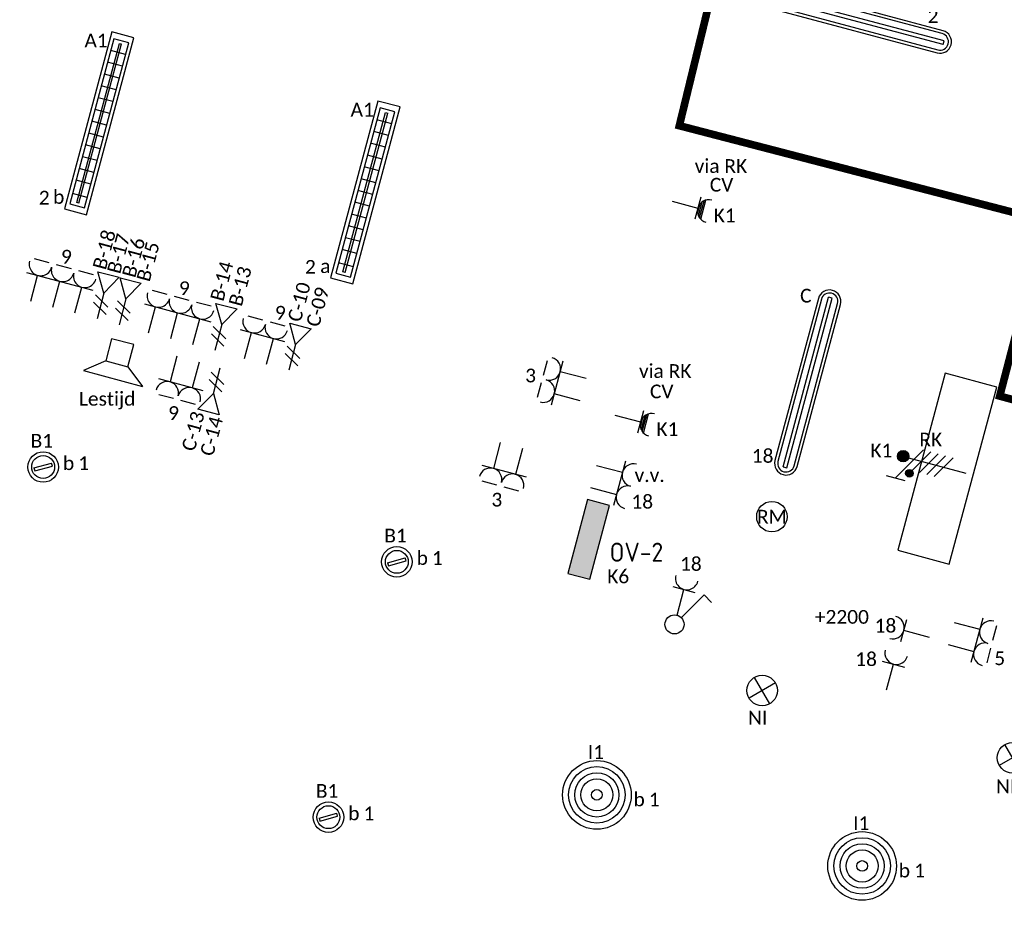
# Model space of a CAD drawing. Header units: millimetres. Extents: x -197899 to 120983, y -4228 to 45370.
# Tile 177 of 200: x 17534 to 23987, y 15752 to 21678. Entities that reach past the tile are written whole.
import ezdxf
from ezdxf.enums import TextEntityAlignment as Align

# ---------------------------------------------------------------- set-up
doc = ezdxf.new("R2010")
doc.units = ezdxf.units.MM
for name, color, linetype in [('EL6212--', 3, 'Continuous'), ('EL6221--', 3, 'Continuous'), ('EL6222--', 3, 'Continuous'), ('EL6311--', 3, 'Continuous'), ('EL6421--', 3, 'Continuous'), ('EL6441--', 3, 'Continuous'), ('EL6511--', 3, 'Continuous')]:
    doc.layers.add(name, color=color, linetype=linetype)
doc.styles.add('STABICAD-018', font='calibri.ttf', dxfattribs={"height": 180})
doc.styles.add('STABICAD-025', font='ISOCP.SHX', dxfattribs={"height": 2.5})

# ---------------------------------------------------------------- blocks, each defined once
blk = doc.blocks.new('E00125CP')
at = {"color": 0, "linetype": 'Continuous'}
for p, q in [((-2.5, 6.5), (-0.5, 6.5)), ((0.5, 6.5), (2.5, 6.5))]:
    blk.add_line(p, q, dxfattribs=at)
blk = doc.blocks.new('*U341')
at = {"color": 0, "linetype": 'Continuous'}
for p, q in [((-3, 4.5), (3, 4.5)), ((-1.5, 1), (-1.5, 4.5)), ((1.5, 1), (1.5, 4.5))]:
    blk.add_line(p, q, dxfattribs=at)
for centre in [(-1.5, 6), (1.5, 6)]:
    blk.add_arc(centre, 1.5, 180, 0, dxfattribs=at)
at = {"color": 0, "linetype": 'ByBlock'}
blk.add_blockref('E00125CP', (0, 0), dxfattribs=at)
at = {"color": 0, "linetype": 'Continuous', "style": 'STABICAD-018'}
for tag, p in [('PANEL', (0, 11.5)), ('CIRCUIT', (0, 8.5)), ('SUBCIRCUIT', (4.5, 8.5)), ('ARTICLECODE', (0, 0))]:
    blk.add_attdef(tag, text='', height=1.8, dxfattribs=at).set_placement(p, align=Align.MIDDLE)
at = {"color": 0, "linetype": 'Continuous', "style": 'STABICAD-018', "flags": 1}
blk.add_attdef('POWERCODE', text='', height=1.8, dxfattribs=at).set_placement((13, 8.5), align=Align.MIDDLE)
blk = doc.blocks.new('*U340')
at = {"color": 0, "linetype": 'Continuous'}
for p, q in [((-3, 4.5), (3, 4.5)), ((-1.5, 1), (-1.5, 4.5)), ((1.5, 1), (1.5, 4.5))]:
    blk.add_line(p, q, dxfattribs=at)
for centre in [(-1.5, 6), (1.5, 6)]:
    blk.add_arc(centre, 1.5, 180, 0, dxfattribs=at)
at = {"color": 0, "linetype": 'ByBlock'}
blk.add_blockref('E00125CP', (0, 0), dxfattribs=at)
at = {"color": 0, "linetype": 'Continuous', "style": 'STABICAD-018'}
for tag, p in [('PANEL', (0, 11.5)), ('CIRCUIT', (0, 8.5)), ('SUBCIRCUIT', (4.5, 8.5)), ('ARTICLECODE', (0, 0))]:
    blk.add_attdef(tag, text='', height=1.8, dxfattribs=at).set_placement(p, align=Align.MIDDLE)
at = {"color": 0, "linetype": 'Continuous', "style": 'STABICAD-018', "flags": 1}
blk.add_attdef('POWERCODE', text='', height=1.8, dxfattribs=at).set_placement((13, 8.5), align=Align.MIDDLE)
blk = doc.blocks.new('E00153')
at = {"color": 0, "linetype": 'Continuous'}
for p, q in [((-1.44, 7), (1.44, 7)), ((0, 4.5), (-1.44, 7)), ((0, 4.5), (1.44, 7)), ((-1, 4), (1, 2.85)), ((0, 4.5), (0, 1)), ((-1, 3), (1, 1.85))]:
    blk.add_line(p, q, dxfattribs=at)
at = {"color": 0, "linetype": 'Continuous', "style": 'STABICAD-018'}
for tag, p in [('COMMENT1', (-6, 12)), ('COMMENT2', (6, 12)), ('DATACOM1', (-6, 9)), ('DATACOM2', (6, 9)), ('TEXT1', (2.5, 6)), ('ARTICLECODE', (0, 0))]:
    blk.add_attdef(tag, text='', height=1.8, dxfattribs=at).set_placement(p, align=Align.MIDDLE)
blk = doc.blocks.new('*U339')
at = {"color": 0, "linetype": 'Continuous'}
for p, q in [((-3, 4.5), (3, 4.5)), ((-1.5, 1), (-1.5, 4.5)), ((1.5, 1), (1.5, 4.5))]:
    blk.add_line(p, q, dxfattribs=at)
for centre in [(-1.5, 6), (1.5, 6)]:
    blk.add_arc(centre, 1.5, 180, 0, dxfattribs=at)
at = {"color": 0, "linetype": 'ByBlock'}
blk.add_blockref('E00125CP', (0, 0), dxfattribs=at)
at = {"color": 0, "linetype": 'Continuous', "style": 'STABICAD-018'}
for tag, p in [('PANEL', (0, 11.5)), ('CIRCUIT', (0, 8.5)), ('SUBCIRCUIT', (4.5, 8.5)), ('ARTICLECODE', (0, 0))]:
    blk.add_attdef(tag, text='', height=1.8, dxfattribs=at).set_placement(p, align=Align.MIDDLE)
at = {"color": 0, "linetype": 'Continuous', "style": 'STABICAD-018', "flags": 1}
blk.add_attdef('POWERCODE', text='', height=1.8, dxfattribs=at).set_placement((13, 8.5), align=Align.MIDDLE)
blk = doc.blocks.new('1114A1')
at = {"color": 0, "linetype": 'Continuous'}
for p, q in [((0.62, 3.33), (2.74, 7)), ((2.74, 7), (3.95, 6.3))]:
    blk.add_line(p, q, dxfattribs=at)
blk.add_circle((0, 2.25), 1.25, dxfattribs=at)
at = {"color": 0, "linetype": 'Continuous', "style": 'STABICAD-018'}
for tag, p in [('SWITCHCODE', (3.36, 9)), ('ARTICLECODE', (0, 0))]:
    blk.add_attdef(tag, text='', height=1.8, dxfattribs=at).set_placement(p, align=Align.MIDDLE)
blk = doc.blocks.new('111304')
at = {"color": 0, "linetype": 'Continuous'}
for p, q in [((-1.5, 4.5), (1.5, 4.5)), ((0, 1), (0, 4.5))]:
    blk.add_line(p, q, dxfattribs=at)
blk.add_arc((0, 6), 1.5, 180, 0, dxfattribs=at)
at = {"color": 0, "linetype": 'Continuous', "style": 'STABICAD-018'}
for tag, p in [('PANEL', (0, 11.5)), ('CIRCUIT', (0, 8.5)), ('SUBCIRCUIT', (4.5, 8.5)), ('ARTICLECODE', (0, 0))]:
    blk.add_attdef(tag, text='', height=1.8, dxfattribs=at).set_placement(p, align=Align.MIDDLE)
at = {"color": 0, "linetype": 'Continuous', "style": 'STABICAD-018', "flags": 1}
blk.add_attdef('POWERCODE', text='', height=1.8, dxfattribs=at).set_placement((13, 8.5), align=Align.MIDDLE)
blk = doc.blocks.new('*U349')
at = {"color": 0, "linetype": 'Continuous'}
for p, q in [((-3, 4.5), (3, 4.5)), ((-1.5, 1), (-1.5, 4.5)), ((1.5, 1), (1.5, 4.5))]:
    blk.add_line(p, q, dxfattribs=at)
for centre in [(-1.5, 6), (1.5, 6)]:
    blk.add_arc(centre, 1.5, 180, 0, dxfattribs=at)
at = {"color": 0, "linetype": 'ByBlock'}
blk.add_blockref('E00125CP', (0, 0), dxfattribs=at)
at = {"color": 0, "linetype": 'Continuous', "style": 'STABICAD-018'}
for tag, p in [('PANEL', (0, 11.5)), ('CIRCUIT', (0, 8.5)), ('SUBCIRCUIT', (4.5, 8.5)), ('ARTICLECODE', (0, 0))]:
    blk.add_attdef(tag, text='', height=1.8, dxfattribs=at).set_placement(p, align=Align.MIDDLE)
at = {"color": 0, "linetype": 'Continuous', "style": 'STABICAD-018', "flags": 1}
blk.add_attdef('POWERCODE', text='', height=1.8, dxfattribs=at).set_placement((13, 8.5), align=Align.MIDDLE)
blk = doc.blocks.new('E00126')
at = {"color": 0, "linetype": 'Continuous'}
for p, q in [((-3, 4.5), (3, 4.5)), ((-1.5, 1), (-1.5, 4.5)), ((1.5, 1), (1.5, 4.5))]:
    blk.add_line(p, q, dxfattribs=at)
for centre in [(-1.5, 6), (1.5, 6)]:
    blk.add_arc(centre, 1.5, 180, 0, dxfattribs=at)
at = {"color": 0, "linetype": 'Continuous', "style": 'STABICAD-018'}
for tag, p in [('PANEL', (0, 11.5)), ('CIRCUIT', (0, 8.5)), ('SUBCIRCUIT', (4.5, 8.5)), ('ARTICLECODE', (0, 0))]:
    blk.add_attdef(tag, text='', height=1.8, dxfattribs=at).set_placement(p, align=Align.MIDDLE)
at = {"color": 0, "linetype": 'Continuous', "style": 'STABICAD-018', "flags": 1}
blk.add_attdef('POWERCODE', text='', height=1.8, dxfattribs=at).set_placement((13, 8.5), align=Align.MIDDLE)
blk = doc.blocks.new('*U512')
at = {"linetype": 'Continuous'}
for p, q in [((-57, -21.3), (47, 38.7)), ((-47, -38.7), (57, 21.3)), ((57, 21.3), (47, 38.7)), ((-57, -21.3), (-47, -38.7))]:
    blk.add_line(p, q, dxfattribs=at)
for radius in [100, 75]:
    blk.add_circle((0, 0), radius, dxfattribs=at)
at = {"color": 0, "linetype": 'Continuous', "style": 'STABICAD-018'}
for tag, p in [('LIGHTFIXTURECODE', (0, 225)), ('PANEL', (0, -225))]:
    blk.add_attdef(tag, text='', height=180, dxfattribs=at).set_placement(p, align=Align.MIDDLE)
for tag, p in [('CIRCUIT', (150, 0)), ('SWITCHCODE', (250, 0)), ('SUBCIRCUIT', (350, 0))]:
    blk.add_attdef(tag, text='', height=180, dxfattribs=at).set_placement(p, align=Align.MIDDLE_LEFT)
blk = doc.blocks.new('*U509')
for radius in [225, 185, 145, 105, 35]:
    blk.add_circle((0, 0), radius)
at = {"color": 0, "linetype": 'Continuous', "style": 'STABICAD-018'}
blk.add_attdef('CIRCUIT', text='', height=180, dxfattribs=at).set_placement((0, 223.8), align=Align.BOTTOM_RIGHT)
for tag, p in [('SWITCHCODE', (50, 223.8)), ('SUBCIRCUIT', (150, 223.8))]:
    blk.add_attdef(tag, text='', height=180, dxfattribs=at).set_placement(p, align=Align.BOTTOM_LEFT)
for tag, p in [('LIGHTFIXTURECODE', (0, -400)), ('PANEL', (0, -650))]:
    blk.add_attdef(tag, text='', height=180, dxfattribs=at).set_placement(p, align=Align.MIDDLE)
blk = doc.blocks.new('E00082')
at = {"color": 0, "linetype": 'Continuous'}
for p, q in [((-3, 10.98), (-3, 8.48)), ((-3, 9.73), (1.5, 7.13)), ((1.5, 6.13), (-1.5, 7.87)), ((0, 8.75), (0, 1)), ((1.5, 5.13), (-1.5, 6.87)), ((1.5, 4.13), (-1.5, 5.87)), ((1.5, 3.13), (-1.5, 4.87))]:
    blk.add_line(p, q, dxfattribs=at)
blk.add_lwpolyline([(-0.38, 9.5, 0.75, 0.75, 1), (0.38, 9.5, 0.75, 0.75, 1)], format="xyseb", close=True, dxfattribs=at)
at = {"color": 0, "linetype": 'Continuous', "const_width": 0.5}
blk.add_lwpolyline([(-1.68, 8.12, 1), (-2.18, 8.12, 1)], format="xyb", close=True, dxfattribs=at)
at = {"color": 0, "linetype": 'Continuous'}
for centre, radius in [((0, 9.5), 0.75), ((-1.93, 8.12), 0.5)]:
    blk.add_circle(centre, radius, dxfattribs=at)
at = {"color": 0, "linetype": 'Continuous', "style": 'STABICAD-018'}
for tag, p in [('PANEL', (0, 16)), ('CIRCUIT', (0, 13)), ('SUBCIRCUIT', (4.5, 13)), ('ARTICLECODE', (0, 0))]:
    blk.add_attdef(tag, text='', height=1.8, dxfattribs=at).set_placement(p, align=Align.MIDDLE)
at = {"color": 0, "linetype": 'Continuous', "style": 'STABICAD-018', "flags": 1}
blk.add_attdef('POWERCODE', text='', height=1.8, dxfattribs=at).set_placement((13, 13), align=Align.MIDDLE)
blk = doc.blocks.new('VB654NVI')
at = {"color": 0, "linetype": 'Continuous'}
for p, q in [((-1.41, 1.59), (1.41, 4.41)), ((-1.41, 4.41), (1.41, 1.59))]:
    blk.add_line(p, q, dxfattribs=at)
blk.add_circle((0, 3), 2, dxfattribs=at)
at = {"color": 0, "linetype": 'Continuous', "style": 'STABICAD-018'}
for tag, p in [('ARTICLECODE', (-2.66, 12.86)), ('FIREPROTECTION_PANEL', (0, 9.85)), ('CODING', (0, 7))]:
    blk.add_attdef(tag, text='', height=1.8, dxfattribs=at).set_placement(p, align=Align.MIDDLE)
blk = doc.blocks.new('E00020')
at = {"color": 0, "linetype": 'Continuous'}
blk.add_circle((0, 0), 2, dxfattribs=at)
at = {"color": 0, "linetype": 'Continuous', "style": 'STABICAD-018'}
for tag, p in [('CODING1', (0.68, 7.74)), ('CODING2', (0.95, 5.28)), ('ARTICLECODE', (0, 0)), ('FIREPROTECTION_PANEL', (0.1, -3.37)), ('FIREPROTECTION_ZONE', (1.58, -6.46)), ('FIREPROTECTION_HARDWARENUMBER', (7.57, -7.83))]:
    blk.add_attdef(tag, text='', height=1.8, dxfattribs=at).set_placement(p, align=Align.MIDDLE)
blk = doc.blocks.new('090907')
at = {"color": 0, "linetype": 'Continuous'}
for p, q in [((4, 6), (-4, 6)), ((-1.5, 4), (-4, 6)), ((1.5, 4), (4, 6)), ((1.5, 4), (-1.5, 4)), ((-1.5, 4), (-1.5, 1)), ((1.5, 1), (1.5, 4)), ((-1.5, 1), (1.5, 1))]:
    blk.add_line(p, q, dxfattribs=at)
at = {"color": 0, "linetype": 'Continuous', "style": 'STABICAD-018'}
for tag, p in [('SWITCHCODE', (0, 8)), ('ARTICLECODE', (0, 0))]:
    blk.add_attdef(tag, text='', height=1.8, dxfattribs=at).set_placement(p, align=Align.MIDDLE)
blk = doc.blocks.new('E00127CP')
at = {"color": 0, "linetype": 'Continuous'}
for p, q in [((-4, 6.5), (-2, 6.5)), ((-1, 6.5), (1, 6.5)), ((2, 6.5), (4, 6.5))]:
    blk.add_line(p, q, dxfattribs=at)
blk = doc.blocks.new('*U420')
at = {"color": 0, "linetype": 'Continuous'}
for p, q in [((-4.5, 4.5), (4.5, 4.5)), ((-3, 1), (-3, 4.5)), ((0, 1), (0, 4.5)), ((3, 1), (3, 4.5))]:
    blk.add_line(p, q, dxfattribs=at)
for centre in [(-3, 6), (0, 6), (3, 6)]:
    blk.add_arc(centre, 1.5, 180, 0, dxfattribs=at)
at = {"color": 0, "linetype": 'ByBlock'}
blk.add_blockref('E00127CP', (0, 0), dxfattribs=at)
at = {"color": 0, "linetype": 'Continuous', "style": 'STABICAD-018'}
for tag, p in [('PANEL', (0, 11.5)), ('CIRCUIT', (0, 8.5)), ('SUBCIRCUIT', (4.5, 8.5)), ('ARTICLECODE', (0, 0))]:
    blk.add_attdef(tag, text='', height=1.8, dxfattribs=at).set_placement(p, align=Align.MIDDLE)
at = {"color": 0, "linetype": 'Continuous', "style": 'STABICAD-018', "flags": 1}
blk.add_attdef('POWERCODE', text='', height=1.8, dxfattribs=at).set_placement((13, 8.5), align=Align.MIDDLE)
blk = doc.blocks.new('*U421')
at = {"color": 0, "linetype": 'Continuous'}
for p, q in [((-4.5, 4.5), (4.5, 4.5)), ((-3, 1), (-3, 4.5)), ((0, 1), (0, 4.5)), ((3, 1), (3, 4.5))]:
    blk.add_line(p, q, dxfattribs=at)
for centre in [(-3, 6), (0, 6), (3, 6)]:
    blk.add_arc(centre, 1.5, 180, 0, dxfattribs=at)
at = {"color": 0, "linetype": 'ByBlock'}
blk.add_blockref('E00127CP', (0, 0), dxfattribs=at)
at = {"color": 0, "linetype": 'Continuous', "style": 'STABICAD-018'}
for tag, p in [('PANEL', (0, 11.5)), ('CIRCUIT', (0, 8.5)), ('SUBCIRCUIT', (4.5, 8.5)), ('ARTICLECODE', (0, 0))]:
    blk.add_attdef(tag, text='', height=1.8, dxfattribs=at).set_placement(p, align=Align.MIDDLE)
at = {"color": 0, "linetype": 'Continuous', "style": 'STABICAD-018', "flags": 1}
blk.add_attdef('POWERCODE', text='', height=1.8, dxfattribs=at).set_placement((13, 8.5), align=Align.MIDDLE)
blk = doc.blocks.new('*U426')
at = {"color": 0, "linetype": 'Continuous'}
for p, q in [((-3, 4.5), (3, 4.5)), ((-1.5, 1), (-1.5, 4.5)), ((1.5, 1), (1.5, 4.5))]:
    blk.add_line(p, q, dxfattribs=at)
for centre in [(-1.5, 6), (1.5, 6)]:
    blk.add_arc(centre, 1.5, 180, 0, dxfattribs=at)
at = {"color": 0, "linetype": 'ByBlock'}
blk.add_blockref('E00125CP', (0, 0), dxfattribs=at)
at = {"color": 0, "linetype": 'Continuous', "style": 'STABICAD-018'}
for tag, p in [('PANEL', (0, 11.5)), ('CIRCUIT', (0, 8.5)), ('SUBCIRCUIT', (4.5, 8.5)), ('ARTICLECODE', (0, 0))]:
    blk.add_attdef(tag, text='', height=1.8, dxfattribs=at).set_placement(p, align=Align.MIDDLE)
at = {"color": 0, "linetype": 'Continuous', "style": 'STABICAD-018', "flags": 1}
blk.add_attdef('POWERCODE', text='', height=1.8, dxfattribs=at).set_placement((13, 8.5), align=Align.MIDDLE)
blk = doc.blocks.new('*U516')
at = {"linetype": 'Continuous'}
for p, q in [((550, 75), (-550, 75)), ((575, 12.5), (-575, 12.5)), ((-575, 12.5), (-575, -12.5)), ((550, 55), (-550, 55)), ((575, -12.5), (575, 12.5)), ((575, -12.5), (-575, -12.5)), ((-550, -55), (550, -55)), ((-550, -75), (550, -75))]:
    blk.add_line(p, q, dxfattribs=at)
for centre, radius, start, end in [((-550, 0), 75, 90, 270), ((550, 0), 75, 270, 90), ((-550, 0), 55, 90, 270), ((550, 0), 55, 270, 90)]:
    blk.add_arc(centre, radius, start, end, dxfattribs=at)
at = {"color": 0, "linetype": 'Continuous', "style": 'STABICAD-018'}
for tag, p in [('SWITCHCODE', (625, 75)), ('SUBCIRCUIT', (725, 75)), ('CIRCUIT', (525, 75))]:
    blk.add_attdef(tag, text='', height=180, dxfattribs=at).set_placement(p, align=Align.BOTTOM_RIGHT)
blk.add_attdef('LIGHTFIXTURECODE', text='', height=180, dxfattribs=at).set_placement((-625, 75), align=Align.BOTTOM_LEFT)
blk.add_attdef('PANEL', text='', height=180, dxfattribs=at).set_placement((0, -225), align=Align.MIDDLE)
blk = doc.blocks.new('1116A4C')
at = {"color": 0, "linetype": 'Continuous'}
for p, q in [((-5, 4), (-5, 1)), ((5, 4), (-5, 4)), ((5, 1), (5, 4)), ((-5, 1), (5, 1))]:
    blk.add_line(p, q, dxfattribs=at)
blk.add_solid([(-5, 4), (-5, 1), (5, 4), (5, 1)], dxfattribs=at)
at = {"color": 0, "linetype": 'Continuous', "style": 'STABICAD-018'}
for tag, p in [('PANEL', (0, 15)), ('CIRCUIT', (0, 9)), ('SUBCIRCUIT', (4.5, 9)), ('PANELNAME', (0, 6)), ('ARTICLECODE', (0, 0))]:
    blk.add_attdef(tag, text='', height=1.8, dxfattribs=at).set_placement(p, align=Align.MIDDLE)
blk.add_attdef('CASCADINGPANEL', (0, 0), '', height=1.8, dxfattribs=at)
blk = doc.blocks.new('*U510')
at = {"linetype": 'Continuous'}
for p, q in [((600, 75), (-600, 75)), ((-600, 75), (-600, -75)), ((600, -75), (600, 75)), ((560, 50), (-560, 50)), ((-560, 50), (-560, -50)), ((540, 7.5), (-540, 7.5)), ((-540, -7.5), (-540, 7.5)), ((-480, 50), (-480, -50)), ((-400, 50), (-400, -50)), ((-320, 50), (-320, -50)), ((-240, 50), (-240, -50)), ((-160, 50), (-160, -50)), ((-80, 50), (-80, -50)), ((0, 50), (0, -50)), ((80, 50), (80, -50)), ((160, 50), (160, -50)), ((240, 50), (240, -50)), ((320, 50), (320, -50)), ((400, 50), (400, -50)), ((490, 50), (490, -50)), ((540, 7.5), (540, -7.5)), ((560, -50), (560, 50)), ((-560, -50), (560, -50)), ((540, -7.5), (-540, -7.5)), ((-600, -75), (600, -75))]:
    blk.add_line(p, q, dxfattribs=at)
at = {"color": 0, "linetype": 'Continuous', "style": 'STABICAD-018'}
for tag, p in [('SWITCHCODE', (600, 75)), ('SUBCIRCUIT', (700, 75)), ('CIRCUIT', (500, 75))]:
    blk.add_attdef(tag, text='', height=180, dxfattribs=at).set_placement(p, align=Align.BOTTOM_RIGHT)
blk.add_attdef('LIGHTFIXTURECODE', text='', height=180, dxfattribs=at).set_placement((-600, 75), align=Align.BOTTOM_LEFT)
blk.add_attdef('PANEL', text='', height=180, dxfattribs=at).set_placement((0, -225), align=Align.MIDDLE)
blk = doc.blocks.new('111304AWP')
at = {"color": 0, "linetype": 'Continuous'}
for p, q in [((1.3, 5.25), (-1.3, 5.25)), ((1.16, 5.05), (-1.16, 5.05)), ((0.96, 4.85), (-0.96, 4.85)), ((0.65, 4.65), (-0.65, 4.65))]:
    blk.add_line(p, q, dxfattribs=at)
blk = doc.blocks.new('*U501')
at = {"color": 0, "linetype": 'Continuous'}
for p, q in [((-1.5, 4.5), (1.5, 4.5)), ((0, 1), (0, 4.5))]:
    blk.add_line(p, q, dxfattribs=at)
blk.add_arc((0, 6), 1.5, 180, 0, dxfattribs=at)
blk.add_blockref('111304AWP', (0, 0), dxfattribs=at)
at = {"color": 0, "linetype": 'Continuous', "style": 'STABICAD-018'}
for tag, p in [('PANEL', (0, 11.5)), ('CIRCUIT', (0, 8.5)), ('SUBCIRCUIT', (4.5, 8.5)), ('ARTICLECODE', (0, 0))]:
    blk.add_attdef(tag, text='', height=1.8, dxfattribs=at).set_placement(p, align=Align.MIDDLE)
at = {"color": 0, "linetype": 'Continuous', "style": 'STABICAD-018', "flags": 1}
blk.add_attdef('POWERCODE', text='', height=1.8, dxfattribs=at).set_placement((13, 8.5), align=Align.MIDDLE)

msp = doc.modelspace()

# ---------------------------------------------------------------- linework, layer by layer
at = {"color": 4, "const_width": 50}
msp.add_lwpolyline([(28368.1, 5350.8), (26461.3, 7259), (26273.8, 7333.9), (26982, 9685.9), (26631.8, 9763.7), (27057, 11810.9), (25456.9, 12216.7), (26557, 16310.9), (27932, 15985.9), (27732, 18185.9), (23957.1, 19212.2), (24257, 20360.9), (21857.2, 20983.4), (22357, 23035.9), (26782, 21885.9), (25302.5, 24704.9), (26186.4, 25588.8)], dxfattribs=at)
at = {"layer": 'EL6222--', "linetype": 'Continuous'}
msp.add_lwpolyline([(23937.1, 19271.1), (23599, 19361.7), (23288.4, 18202.6), (23626.5, 18112)], close=True, dxfattribs=at)

# ---------------------------------------------------------------- block references
at = {"layer": 'EL6212--', "linetype": 'Continuous'}
ref = msp.add_blockref('1116A4C', (21142.6, 18305.4), dxfattribs=dict(at, xscale=49.99999999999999, yscale=49.99999999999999, rotation=255.0538753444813))
ref.add_attrib('CIRCUIT', 'K6', dxfattribs={"layer": '0', "color": 7, "linetype": 'ByBlock', "height": 90, "style": 'STABICAD-018'}).set_placement((21456.5, 18033), align=Align.MIDDLE)
ref.add_attrib('PANELNAME', 'OV-2', dxfattribs={"layer": '0', "color": 4, "linetype": 'ByBlock', "height": 125, "style": 'STABICAD-025'}).set_placement((21576, 18189.7), align=Align.MIDDLE)
at = {"layer": 'EL6221--', "linetype": 'Continuous'}
ref = msp.add_blockref('E00082', (23782.7, 18695.1), dxfattribs=dict(at, xscale=49.99999999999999, yscale=49.99999999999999, rotation=75.0000003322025))
ref.add_attrib('ARTICLECODE', 'RK', dxfattribs={"layer": '0', "color": 7, "linetype": 'ByBlock', "height": 90, "style": 'STABICAD-018'}).set_placement((23505.1, 18927.6), align=Align.MIDDLE)
ref.add_attrib('CIRCUIT', 'K1', dxfattribs={"layer": '0', "color": 170, "linetype": 'ByBlock', "height": 90, "style": 'STABICAD-018'}).set_placement((23181.5, 18856.2), align=Align.MIDDLE)
at = {"layer": 'EL6222--', "linetype": 'Continuous'}
ref = msp.add_blockref('*U501', (21760.9, 20501.4), dxfattribs=dict(at, xscale=49.99999999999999, yscale=49.99999999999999, zscale=49.99999999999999, rotation=255))
ref.add_attrib('CIRCUIT', 'K1', dxfattribs={"layer": '0', "color": 1, "linetype": 'Continuous', "height": 90, "style": 'STABICAD-018'}).set_placement((22154.5, 20396), align=Align.MIDDLE)
ref.add_attrib('POWERCODE', 'CV', dxfattribs={"layer": '0', "color": 1, "linetype": 'Continuous', "height": 90, "style": 'STABICAD-018'}).set_placement((22134.1, 20596.6), align=Align.MIDDLE)
ref.add_attrib('SUBCIRCUIT', 'via RK', dxfattribs={"layer": '0', "color": 1, "linetype": 'Continuous', "height": 90, "style": 'STABICAD-018'}).set_placement((22129.7, 20722.1), align=Align.MIDDLE)
ref = msp.add_blockref('*U421', (17738.3, 19747), dxfattribs=dict(at, xscale=50, yscale=50, rotation=345.0314543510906))
ref.add_attrib('CIRCUIT', '9', dxfattribs={"layer": '0', "color": 170, "linetype": 'ByBlock', "height": 90, "style": 'STABICAD-018'}).set_placement((17840.5, 20125.7), align=Align.MIDDLE)
ref = msp.add_blockref('*U420', (18511.1, 19540.1), dxfattribs=dict(at, xscale=50, yscale=50, rotation=345.0314543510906))
ref.add_attrib('CIRCUIT', '9', dxfattribs={"layer": '0', "color": 170, "linetype": 'ByBlock', "height": 90, "style": 'STABICAD-018'}).set_placement((18613.3, 19918.8), align=Align.MIDDLE)
ref = msp.add_blockref('*U339', (19066.5, 19391.4), dxfattribs=dict(at, xscale=50.00000000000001, yscale=50.00000000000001, rotation=345.0314543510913))
ref.add_attrib('CIRCUIT', '9', dxfattribs={"layer": '0', "color": 170, "linetype": 'ByBlock', "height": 90, "style": 'STABICAD-018'}).set_placement((19242.3, 19758.4), align=Align.MIDDLE)
ref = msp.add_blockref('*U426', (18649.8, 19502.8), dxfattribs=dict(at, xscale=49.99999999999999, yscale=49.99999999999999, rotation=165.0314543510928))
ref.add_attrib('CIRCUIT', '9', dxfattribs={"layer": '0', "color": 170, "linetype": 'ByBlock', "height": 90, "style": 'STABICAD-018'}).set_placement((18542.4, 19101.3), align=Align.MIDDLE)
ref = msp.add_blockref('*U340', (21274.7, 19240.9), dxfattribs=dict(at, xscale=50, yscale=50, rotation=75.00000033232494))
ref.add_attrib('CIRCUIT', '3', dxfattribs={"layer": '0', "color": 170, "linetype": 'ByBlock', "height": 90, "style": 'STABICAD-018'}).set_placement((20882.2, 19347), align=Align.MIDDLE)
ref = msp.add_blockref('*U501', (21385.7, 19100.8), dxfattribs=dict(at, xscale=49.99999999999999, yscale=49.99999999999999, zscale=49.99999999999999, rotation=255))
ref.add_attrib('CIRCUIT', 'K1', dxfattribs={"layer": '0', "color": 1, "linetype": 'Continuous', "height": 90, "style": 'STABICAD-018'}).set_placement((21779.2, 18995.4), align=Align.MIDDLE)
ref.add_attrib('POWERCODE', 'CV', dxfattribs={"layer": '0', "color": 1, "linetype": 'Continuous', "height": 90, "style": 'STABICAD-018'}).set_placement((21741.9, 19242.6), align=Align.MIDDLE)
ref.add_attrib('SUBCIRCUIT', 'via RK', dxfattribs={"layer": '0', "color": 1, "linetype": 'Continuous', "height": 90, "style": 'STABICAD-018'}).set_placement((21764.4, 19379.1), align=Align.MIDDLE)
ref = msp.add_blockref('*U341', (20768.8, 18936.2), dxfattribs=dict(at, xscale=50, yscale=50, rotation=165.0314543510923))
ref.add_attrib('CIRCUIT', '3', dxfattribs={"layer": '0', "color": 170, "linetype": 'ByBlock', "height": 90, "style": 'STABICAD-018'}).set_placement((20661.1, 18533.6), align=Align.MIDDLE)
ref = msp.add_blockref('E00126', (21247.2, 18698.6), dxfattribs=dict(at, xscale=50, yscale=50, rotation=255.0000003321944))
ref.add_attrib('ARTICLECODE', 'v.v.', dxfattribs={"layer": '0', "color": 7, "linetype": 'ByBlock', "height": 90, "style": 'STABICAD-018'}).set_placement((21662.6, 18693.7), align=Align.MIDDLE)
ref.add_attrib('CIRCUIT', '18', dxfattribs={"layer": '0', "color": 170, "linetype": 'ByBlock', "height": 90, "style": 'STABICAD-018'}).set_placement((21614.1, 18522.7), align=Align.MIDDLE)
ref = msp.add_blockref('111304', (21829, 17728.6), dxfattribs=dict(at, xscale=50.00000000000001, yscale=50.00000000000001, rotation=344.9766998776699))
ref.add_attrib('CIRCUIT', '18', dxfattribs={"layer": '0', "color": 170, "linetype": 'ByBlock', "height": 90, "style": 'STABICAD-018'}).set_placement((21932.7, 18114.9), align=Align.MIDDLE)
ref = msp.add_blockref('111304', (23545.9, 17618.8), dxfattribs=dict(at, xscale=50, yscale=50, rotation=75.00000033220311))
ref.add_attrib('CIRCUIT', '18', dxfattribs={"layer": '0', "color": 170, "linetype": 'ByBlock', "height": 90, "style": 'STABICAD-018'}).set_placement((23208, 17710.4), align=Align.MIDDLE)
ref.add_attrib('SUBCIRCUIT', '+2200', dxfattribs={"layer": '0', "color": 7, "linetype": 'ByBlock', "height": 90, "style": 'STABICAD-018'}).set_placement((22922.7, 17765.9), align=Align.MIDDLE)
ref = msp.add_blockref('*U349', (23590.1, 17670.1), dxfattribs=dict(at, xscale=50, yscale=50, rotation=255.0000003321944))
ref.add_attrib('CIRCUIT', '5', dxfattribs={"layer": '0', "color": 170, "linetype": 'ByBlock', "height": 90, "style": 'STABICAD-018'}).set_placement((23957.1, 17494.2), align=Align.MIDDLE)
ref = msp.add_blockref('111304', (23201.7, 17239), dxfattribs=dict(at, xscale=49.99999999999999, yscale=49.99999999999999, rotation=345.0000003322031))
ref.add_attrib('CIRCUIT', '18', dxfattribs={"layer": '0', "color": 170, "linetype": 'ByBlock', "height": 90, "style": 'STABICAD-018'}).set_placement((23081.2, 17491.3), align=Align.MIDDLE)
at = {"layer": 'EL6311--', "linetype": 'Continuous'}
ref = msp.add_blockref('*U516', (23034.8, 21675.7), dxfattribs=dict(at, rotation=345.0000000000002))
ref.add_attrib('CIRCUIT', '2', dxfattribs={"layer": '0', "color": 7, "linetype": 'ByBlock', "height": 90, "style": 'STABICAD-018'}).set_placement((23555.5, 21629.4), align=Align.BOTTOM_RIGHT)
ref.add_attrib('LIGHTFIXTURECODE', 'C', dxfattribs={"layer": '0', "color": 7, "linetype": 'ByBlock', "height": 90, "style": 'STABICAD-018'}).set_placement((22464, 21921.8), align=Align.BOTTOM_LEFT)
ref = msp.add_blockref('*U510', (18055.1, 20999.3), dxfattribs=dict(at, rotation=255))
ref.add_attrib('CIRCUIT', '2', dxfattribs={"layer": '0', "color": 170, "linetype": 'ByBlock', "height": 90, "style": 'STABICAD-018'}).set_placement((17730.3, 20439.9), align=Align.BOTTOM_RIGHT)
ref.add_attrib('LIGHTFIXTURECODE', 'A1', dxfattribs={"layer": '0', "color": 7, "linetype": 'ByBlock', "height": 90, "style": 'STABICAD-018'}).set_placement((17958.5, 21469.8), align=Align.BOTTOM_LEFT)
ref.add_attrib('SWITCHCODE', 'b', dxfattribs={"layer": '0', "color": 7, "linetype": 'ByBlock', "height": 90, "style": 'STABICAD-018'}).set_placement((17826.4, 20444.8), align=Align.BOTTOM_RIGHT)
ref = msp.add_blockref('*U510', (19799.3, 20545.9), dxfattribs=dict(at, rotation=255))
ref.add_attrib('CIRCUIT', '2', dxfattribs={"layer": '0', "color": 170, "linetype": 'ByBlock', "height": 90, "style": 'STABICAD-018'}).set_placement((19474.5, 19986.5), align=Align.BOTTOM_RIGHT)
ref.add_attrib('LIGHTFIXTURECODE', 'A1', dxfattribs={"layer": '0', "color": 7, "linetype": 'ByBlock', "height": 90, "style": 'STABICAD-018'}).set_placement((19702.7, 21016.4), align=Align.BOTTOM_LEFT)
ref.add_attrib('SWITCHCODE', 'a', dxfattribs={"layer": '0', "color": 7, "linetype": 'ByBlock', "height": 90, "style": 'STABICAD-018'}).set_placement((19570.6, 19991.4), align=Align.BOTTOM_RIGHT)
ref = msp.add_blockref('*U516', (22699, 19301.2), dxfattribs=dict(at, rotation=255.0000000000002))
ref.add_attrib('CIRCUIT', '18', dxfattribs={"layer": '0', "color": 170, "linetype": 'ByBlock', "height": 90, "style": 'STABICAD-018'}).set_placement((22474.2, 18748.3), align=Align.BOTTOM_RIGHT)
ref.add_attrib('LIGHTFIXTURECODE', 'C', dxfattribs={"layer": '0', "color": 7, "linetype": 'ByBlock', "height": 90, "style": 'STABICAD-018'}).set_placement((22648.6, 19797.9), align=Align.BOTTOM_LEFT)
ref = msp.add_blockref('*U512', (17687.5, 18747.5), dxfattribs=dict(at, rotation=345.0000000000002))
ref.add_attrib('CIRCUIT', '1', dxfattribs={"layer": '0', "color": 170, "linetype": 'ByBlock', "height": 90, "style": 'STABICAD-018'}).set_placement((17917.6, 18772.6), align=Align.MIDDLE_LEFT)
ref.add_attrib('LIGHTFIXTURECODE', 'B1', dxfattribs={"layer": '0', "color": 7, "linetype": 'ByBlock', "height": 90, "style": 'STABICAD-018'}).set_placement((17679, 18919.5), align=Align.MIDDLE)
ref.add_attrib('SUBCIRCUIT', 'b', dxfattribs={"layer": '0', "color": 7, "linetype": 'ByBlock', "height": 90, "style": 'STABICAD-018'}).set_placement((17817.6, 18772.6), align=Align.MIDDLE_LEFT)
ref = msp.add_blockref('*U512', (20005.7, 18126.3), dxfattribs=dict(at, rotation=345.0000000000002))
ref.add_attrib('CIRCUIT', '1', dxfattribs={"layer": '0', "color": 170, "linetype": 'ByBlock', "height": 90, "style": 'STABICAD-018'}).set_placement((20235.8, 18151.4), align=Align.MIDDLE_LEFT)
ref.add_attrib('LIGHTFIXTURECODE', 'B1', dxfattribs={"layer": '0', "color": 7, "linetype": 'ByBlock', "height": 90, "style": 'STABICAD-018'}).set_placement((19997.2, 18298.3), align=Align.MIDDLE)
ref.add_attrib('SUBCIRCUIT', 'b', dxfattribs={"layer": '0', "color": 7, "linetype": 'ByBlock', "height": 90, "style": 'STABICAD-018'}).set_placement((20135.8, 18151.4), align=Align.MIDDLE_LEFT)
at = {"layer": 'EL6311--', "linetype": 'Continuous', "xscale": 50.00000000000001, "yscale": 50.00000000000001, "rotation": 344.9766998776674}
msp.add_blockref('1114A1', (21796.6, 17607.8), dxfattribs=at)
at = {"layer": 'EL6311--', "linetype": 'Continuous'}
ref = msp.add_blockref('*U509', (21316.7, 16599.7), dxfattribs=dict(at, rotation=344.9999999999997))
ref.add_attrib('CIRCUIT', '1', dxfattribs={"layer": '0', "color": 170, "linetype": 'ByBlock', "height": 90, "style": 'STABICAD-018'}).set_placement((21728.8, 16497.9), align=Align.BOTTOM_RIGHT)
ref.add_attrib('LIGHTFIXTURECODE', 'I1', dxfattribs={"layer": '0', "color": 7, "linetype": 'ByBlock', "height": 90, "style": 'STABICAD-018'}).set_placement((21310.7, 16880.8), align=Align.MIDDLE)
ref.add_attrib('SUBCIRCUIT', 'b', dxfattribs={"layer": '0', "color": 7, "linetype": 'ByBlock', "height": 90, "style": 'STABICAD-018'}).set_placement((21557, 16497.9), align=Align.BOTTOM_LEFT)
ref = msp.add_blockref('*U512', (19557.3, 16453.6), dxfattribs=dict(at, rotation=345.0000000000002))
ref.add_attrib('CIRCUIT', '1', dxfattribs={"layer": '0', "color": 170, "linetype": 'ByBlock', "height": 90, "style": 'STABICAD-018'}).set_placement((19787.3, 16478.7), align=Align.MIDDLE_LEFT)
ref.add_attrib('LIGHTFIXTURECODE', 'B1', dxfattribs={"layer": '0', "color": 7, "linetype": 'ByBlock', "height": 90, "style": 'STABICAD-018'}).set_placement((19548.7, 16625.6), align=Align.MIDDLE)
ref.add_attrib('SUBCIRCUIT', 'b', dxfattribs={"layer": '0', "color": 7, "linetype": 'ByBlock', "height": 90, "style": 'STABICAD-018'}).set_placement((19687.3, 16478.7), align=Align.MIDDLE_LEFT)
ref = msp.add_blockref('*U509', (23055.4, 16133.9), dxfattribs=dict(at, rotation=344.9999999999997))
ref.add_attrib('CIRCUIT', '1', dxfattribs={"layer": '0', "color": 170, "linetype": 'ByBlock', "height": 90, "style": 'STABICAD-018'}).set_placement((23467.5, 16032), align=Align.BOTTOM_RIGHT)
ref.add_attrib('LIGHTFIXTURECODE', 'I1', dxfattribs={"layer": '0', "color": 7, "linetype": 'ByBlock', "height": 90, "style": 'STABICAD-018'}).set_placement((23049.4, 16415), align=Align.MIDDLE)
ref.add_attrib('SUBCIRCUIT', 'b', dxfattribs={"layer": '0', "color": 7, "linetype": 'ByBlock', "height": 90, "style": 'STABICAD-018'}).set_placement((23295.6, 16032), align=Align.BOTTOM_LEFT)
at = {"layer": 'EL6421--', "linetype": 'Continuous'}
ref = msp.add_blockref('090907', (18222, 19617.2), dxfattribs=dict(at, xscale=50.00000000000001, yscale=50.00000000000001, rotation=165.0314543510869))
ref.add_attrib('ARTICLECODE', 'Lestijd', dxfattribs={"layer": '0', "color": 7, "linetype": 'ByBlock', "height": 90, "style": 'STABICAD-018'}).set_placement((18107, 19185.9), align=Align.MIDDLE)
at = {"layer": 'EL6441--', "linetype": 'Continuous'}
ref = msp.add_blockref('E00153', (18028.5, 19669.3), dxfattribs=dict(at, xscale=49.99999999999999, yscale=49.99999999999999, rotation=345.4912732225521))
ref.add_attrib('DATACOM1', 'B-17', dxfattribs={"layer": '0', "color": 7, "linetype": 'ByBlock', "height": 90, "rotation": 75, "style": 'STABICAD-018'}).set_placement((18181.6, 20145.3), align=Align.MIDDLE)
ref.add_attrib('DATACOM2', 'B-18', dxfattribs={"layer": '0', "color": 7, "linetype": 'ByBlock', "height": 90, "rotation": 75, "style": 'STABICAD-018'}).set_placement((18085.3, 20172.2), align=Align.MIDDLE)
ref = msp.add_blockref('E00153', (18173.4, 19630.5), dxfattribs=dict(at, xscale=49.99999999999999, yscale=49.99999999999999, rotation=345.4912732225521))
ref.add_attrib('DATACOM1', 'B-15', dxfattribs={"layer": '0', "color": 7, "linetype": 'ByBlock', "height": 90, "rotation": 75, "style": 'STABICAD-018'}).set_placement((18375.2, 20093.4), align=Align.MIDDLE)
ref.add_attrib('DATACOM2', 'B-16', dxfattribs={"layer": '0', "color": 7, "linetype": 'ByBlock', "height": 90, "rotation": 75, "style": 'STABICAD-018'}).set_placement((18278.6, 20120.4), align=Align.MIDDLE)
ref = msp.add_blockref('E00153', (18801.3, 19462.4), dxfattribs=dict(at, xscale=49.99999999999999, yscale=49.99999999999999, rotation=345.4912732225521))
ref.add_attrib('DATACOM1', 'B-13', dxfattribs={"layer": '0', "color": 7, "linetype": 'ByBlock', "height": 90, "rotation": 75, "style": 'STABICAD-018'}).set_placement((18978.6, 19931.9), align=Align.MIDDLE)
ref.add_attrib('DATACOM2', 'B-14', dxfattribs={"layer": '0', "color": 7, "linetype": 'ByBlock', "height": 90, "rotation": 75, "style": 'STABICAD-018'}).set_placement((18858, 19965.3), align=Align.MIDDLE)
ref = msp.add_blockref('E00153', (19283.9, 19333.2), dxfattribs=dict(at, xscale=50, yscale=50, rotation=345.0314543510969))
ref.add_attrib('DATACOM1', 'C-09', dxfattribs={"layer": '0', "color": 7, "linetype": 'ByBlock', "height": 90, "rotation": 75, "style": 'STABICAD-018'}).set_placement((19485.9, 19796.6), align=Align.MIDDLE)
ref.add_attrib('DATACOM2', 'C-10', dxfattribs={"layer": '0', "color": 7, "linetype": 'ByBlock', "height": 90, "rotation": 75, "style": 'STABICAD-018'}).set_placement((19365.1, 19829.1), align=Align.MIDDLE)
ref = msp.add_blockref('E00153', (18861.2, 19446.2), dxfattribs=dict(at, xscale=50, yscale=50, rotation=165.0314543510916))
ref.add_attrib('DATACOM1', 'C-13', dxfattribs={"layer": '0', "color": 7, "linetype": 'ByBlock', "height": 90, "rotation": 75, "style": 'STABICAD-018'}).set_placement((18670.1, 18982.4), align=Align.MIDDLE)
ref.add_attrib('DATACOM2', 'C-14', dxfattribs={"layer": '0', "color": 7, "linetype": 'ByBlock', "height": 90, "rotation": 75, "style": 'STABICAD-018'}).set_placement((18790.9, 18950.1), align=Align.MIDDLE)
at = {"layer": 'EL6511--', "linetype": 'Continuous'}
ref = msp.add_blockref('E00020', (22464.1, 18422.2), dxfattribs=dict(at, xscale=50, yscale=50, rotation=345.0000000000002))
ref.add_attrib('ARTICLECODE', 'RM', dxfattribs={"layer": '0', "color": 7, "linetype": 'Continuous', "height": 90, "style": 'STABICAD-018'}).set_placement((22464.1, 18422.2), align=Align.MIDDLE)
ref = msp.add_blockref('VB654NVI', (22439, 17428.2), dxfattribs=dict(at, xscale=50, yscale=50, rotation=164.9999999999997))
ref.add_attrib('ARTICLECODE', 'NI', dxfattribs={"layer": '0', "color": 7, "linetype": 'Continuous', "height": 90, "style": 'STABICAD-018'}).set_placement((22370.6, 17105.7), align=Align.MIDDLE)
ref = msp.add_blockref('VB654NVI', (24079.6, 16987.7), dxfattribs=dict(at, xscale=50, yscale=50, rotation=164.9999999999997))
ref.add_attrib('ARTICLECODE', 'NI', dxfattribs={"layer": '0', "color": 7, "linetype": 'Continuous', "height": 90, "style": 'STABICAD-018'}).set_placement((23995.6, 16655.7), align=Align.MIDDLE)

doc.saveas('drawing.dxf')
